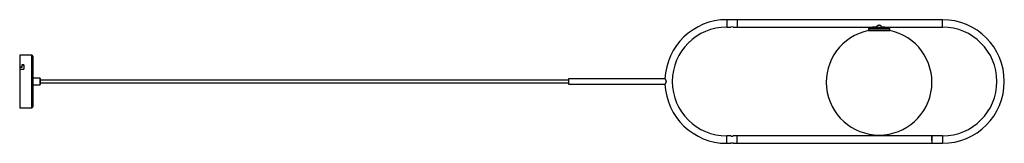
# Paper-space layout '_Superior' of a CAD drawing. Header units: millimetres. Extents: x -1458 to 405, y -227 to 7.
import ezdxf

# ---------------------------------------------------------------- set-up
doc = ezdxf.new("R2010")
doc.units = ezdxf.units.MM

psp = doc.layouts.new('_Superior')

# ---------------------------------------------------------------- linework, layer by layer
at = {"color": 7, "linetype": 'Continuous', "lineweight": 25}
for p, q in [((-112, 7), (-120, 7)), ((288.5, 7), (-108, 7)), ((-100, 7), (-100, -7)), ((-120, -7), (-112, -7)), ((-108, -7), (288.5, -7)), ((148.5, -10.4), (148.5, -13.4)), ((148.5, -13.4), (188.5, -13.4)), ((188.5, -13.4), (188.5, -10.4)), ((-1435.5, -60), (-1458.5, -60)), ((-1458.5, -60), (-1458.5, -160)), ((-1433.5, -62), (-1433.5, -158)), ((-1454.5, -83.1), (-1458.5, -83.1)), ((-1454.5, -83.7), (-1458.5, -83.7)), ((-1458.5, -86.6), (-1450.5, -86.6)), ((-1450.5, -78.3), (-1454.5, -78.3)), ((-1454.5, -78.3), (-1454.5, -83.7)), ((-1450.5, -78.9), (-1454.5, -78.9)), ((-1450.5, -78.3), (-1450.5, -86.6)), ((-1420, -104), (-1433.5, -104)), ((-1419.5, -104.5), (-1419.5, -115.5)), ((-419.5, -107.5), (-1419.5, -107.5)), ((-236.9, -105), (-419.5, -105)), ((-419.5, -105), (-419.5, -115)), ((-1433.5, -116), (-1420, -116)), ((-1419.5, -112.5), (-419.5, -112.5)), ((-419.5, -115), (-236.9, -115)), ((-1458.5, -160), (-1435.5, -160)), ((-112, -213), (-120, -213)), ((288.5, -213), (-108, -213)), ((-100, -227), (-100, -213)), ((268.5, -213), (268.5, -227)), ((268.7, -213.8), (268.6, -213.7)), ((-120, -227), (-112, -227)), ((-108, -227), (288.5, -227)), ((268.5, -225.5), (268.3, -225.9))]:
    psp.add_line(p, q, dxfattribs=at)
at = {"color": 8, "linetype": 'Continuous', "lineweight": 25}
for p, q in [((-120, 7), (-120, -7)), ((288.5, -7), (288.5, 7)), ((148.5, -10.4), (188.5, -10.4)), ((148.8, -13.3), (188.3, -13.3)), ((150.1, -8.4), (186.9, -8.4)), ((-1435.5, -160), (-1435.5, -60)), ((-1420, -116), (-1420, -104)), ((-120, -227), (-120, -213)), ((288.5, -213), (288.5, -227))]:
    psp.add_line(p, q, dxfattribs=at)
at = {"color": 7, "linetype": 'Continuous', "lineweight": 25}
for centre, radius, start, end in [((-120, -110), 117, 90, 177.5736), ((288.5, -110), 117, 270, 90), ((-120, -110), 103, 90, 270), ((-110, -13.8), 7.13, 73.7156, 106.0635), ((168.5, -111.4), 100, 101.537, 78.463), ((150.5, -10.4), 2, 100.7779, 180), ((186.5, -10.4), 2, 0, 79.2221), ((288.5, -110), 103, 270, 90), ((-1435.5, -62), 2, 0, 90), ((-1420, -104.5), 0.5, 0, 90), ((-1420, -115.5), 0.5, 270, 0), ((-120, -110), 117, 182.4274, 270), ((-1435.5, -158), 2, 270, 0), ((-110, -233.8), 7.13, 73.9365, 106.2844)]:
    psp.add_arc(centre, radius, start, end, dxfattribs=at)
for points, knots in [([(-108, 7), (-108, 7), (-108.1, 7), (-108.4, 6.9), (-108.9, 6.8), (-109.5, 6.7), (-110.2, 6.7), (-110.8, 6.8), (-111.4, 6.8), (-111.8, 6.9), (-112, 7), (-112, 7), (-112, 7)], [0, 0, 0, 0, 0.104462, 0.20883, 0.315678, 0.424631, 0.530764, 0.633485, 0.73754, 0.845507, 0.954036, 1, 1, 1, 1]), ([(161.6, -7.1), (160.4, -7.1), (156.6, -7.3), (152.8, -7.9), (150.1, -8.4)], [0, 0, 0, 0, 0.294294, 1, 1, 1, 1]), ([(174.5, -7), (174.5, -7), (174.5, -7), (174.4, -7), (174.4, -6.9), (174.3, -6.8), (174.3, -6.8), (174.1, -6.7), (174.1, -6.6), (173.8, -6.4), (173.6, -6.3), (173.3, -6), (173.2, -5.9), (172.9, -5.7), (172.8, -5.6), (172.4, -5.3), (172.1, -5.1), (171.5, -4.7), (171.2, -4.5), (170.7, -4.2), (170.5, -4.1), (170.1, -4), (169.9, -3.9), (169.5, -3.7), (169.3, -3.7), (168.9, -3.6), (168.7, -3.6), (168.3, -3.6), (168.1, -3.6), (167.7, -3.7), (167.5, -3.8), (167.1, -3.9), (166.9, -4), (166.5, -4.1), (166.3, -4.2), (165.8, -4.5), (165.5, -4.7), (164.9, -5.1), (164.6, -5.3), (164, -5.7), (163.8, -5.9), (163.5, -6.2), (163.4, -6.3), (163.2, -6.4), (163.1, -6.5), (162.8, -6.7), (162.7, -6.8), (162.5, -7), (162.5, -7), (162.5, -7)], [0, 0, 0, 0, 0.03125, 0.03125, 0.0625, 0.0625, 0.09375, 0.09375, 0.125, 0.125, 0.1875, 0.1875, 0.21875, 0.21875, 0.25, 0.25, 0.3125, 0.3125, 0.375, 0.375, 0.40625, 0.40625, 0.4375, 0.4375, 0.46875, 0.46875, 0.5, 0.5, 0.53125, 0.53125, 0.5625, 0.5625, 0.59375, 0.59375, 0.625, 0.625, 0.6875, 0.6875, 0.75, 0.75, 0.8125, 0.8125, 0.84375, 0.84375, 0.875, 0.875, 0.9375, 0.9375, 1, 1, 1, 1]), ([(186.9, -8.4), (185.2, -8.1), (181.8, -7.5), (177.9, -7.1), (175.8, -7), (175.4, -7)], [0, 0, 0, 0, 0.4456493, 0.8919616, 1, 1, 1, 1]), ([(-236.9, -105), (-236.9, -105), (-236.9, -105), (-236.5, -105.5), (-236, -106.4), (-235.4, -107.6), (-235, -108.9), (-234.9, -110.3), (-235.1, -111.6), (-235.7, -113), (-236.3, -114.1), (-236.8, -114.9), (-236.9, -114.9), (-236.9, -115)], [0, 0, 0, 0, 0.059799, 0.146263, 0.240238, 0.349825, 0.440817, 0.516812, 0.592775, 0.696908, 0.803575, 0.921764, 1, 1, 1, 1]), ([(-112, -213), (-112, -213), (-111.9, -213), (-111.6, -213.1), (-111.1, -213.2), (-110.5, -213.3), (-109.8, -213.3), (-109.2, -213.2), (-108.6, -213.2), (-108.2, -213.1), (-108, -213), (-108, -213), (-108, -213)], [0, 0, 0, 0, 0.104462, 0.20883, 0.315678, 0.424631, 0.530764, 0.633485, 0.73754, 0.845507, 0.954036, 1, 1, 1, 1]), ([(268.8, -226.2), (268.8, -226.2), (268.7, -226.3), (268.7, -225.8), (268.7, -225), (268.7, -223.8), (268.6, -222.4), (268.6, -220.8), (268.6, -219.1), (268.5, -217.5), (268.5, -216.1), (268.5, -214.9), (268.5, -214.1), (268.4, -213.9), (268.4, -213.8)], [0, 0, 0, 0, 0.036279, 0.123897, 0.21405, 0.303598, 0.389743, 0.477431, 0.567601, 0.65711, 0.743208, 0.830966, 0.921152, 1, 1, 1, 1]), ([(268.6, -214.5), (268.6, -214.4), (268.6, -214), (268.6, -213.7), (268.6, -213.8), (268.6, -213.8)], [0, 0, 0, 0, 0.2692783, 0.8295457, 1, 1, 1, 1])]:
    psp.add_open_spline(points, degree=3, knots=knots, dxfattribs=at)

doc.saveas('drawing.dxf')
